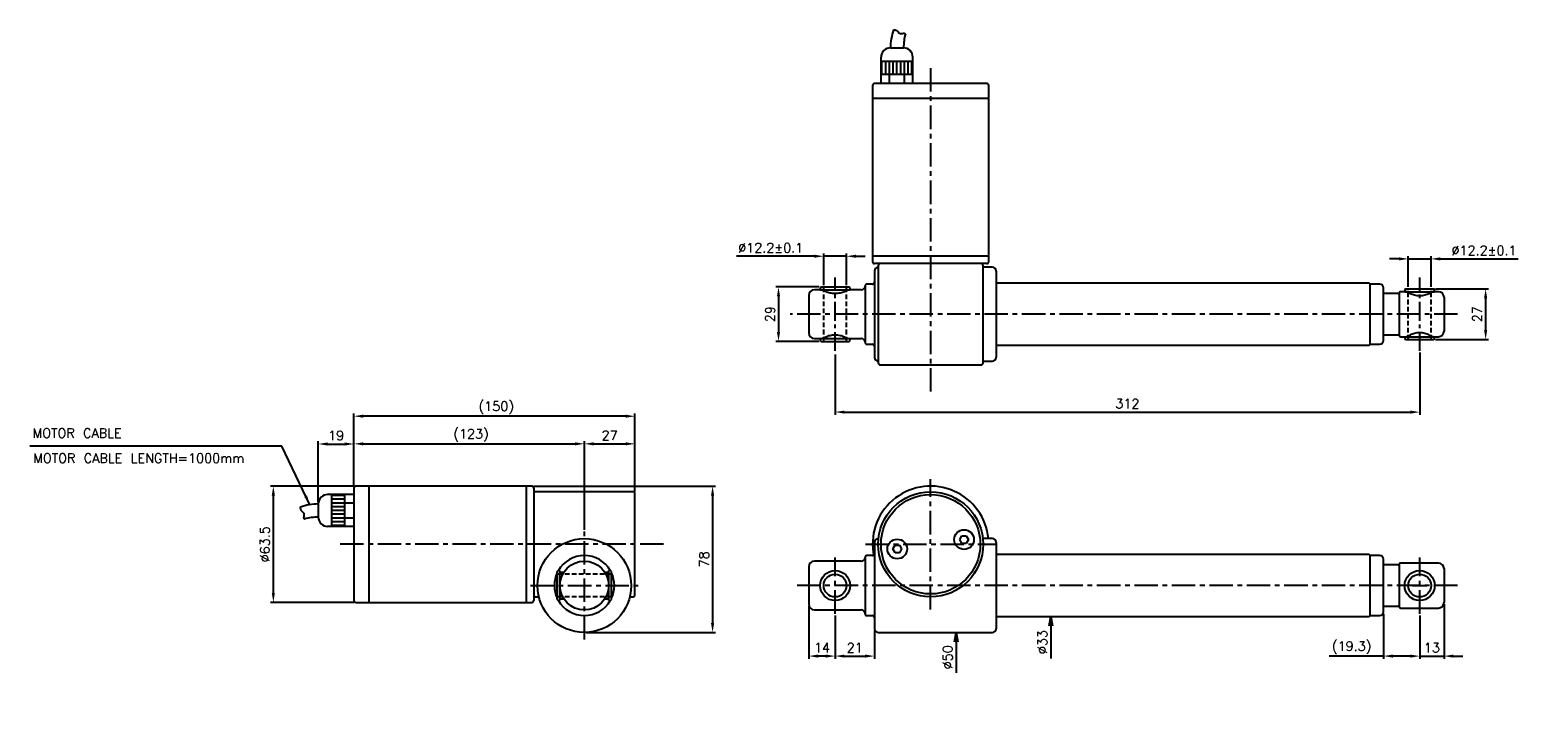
# Model space of a CAD drawing. Extents: x -172 to 623, y 49 to 420.
import ezdxf

# ---------------------------------------------------------------- set-up
doc = ezdxf.new("R2010")
doc.units = 0
doc.header["$LTSCALE"] = 10
doc.header["$MEASUREMENT"] = 0
doc.header["$PDMODE"] = 3
doc.linetypes.add('CENTER', pattern=[2, 1.25, -0.25, 0.25, -0.25])
doc.linetypes.add('HIDDEN', pattern=[0.375, 0.25, -0.125])
doc.layers.get('0').update_dxf_attribs({"linetype": 'CONTINUOUS'})
doc.layers.get('DEFPOINTS').update_dxf_attribs({"linetype": 'CONTINUOUS'})
for name, color, linetype in [('CE', 7, 'CENTER'), ('DIM', 7, 'CONTINUOUS'), ('HIDDEN', 7, 'HIDDEN')]:
    doc.layers.add(name, color=color, linetype=linetype)
doc.styles.get("Standard").update_dxf_attribs({"font": 'txt.shx'})
doc.dimstyles.new('FU-2D', dxfattribs={"dimtxt": 2, "dimasz": 2, "dimexe": 1.5, "dimexo": 1, "dimgap": 0.8, "dimtad": 1, "dimdec": 3, "dimtxsty": 'STANDARD', "dimblk1": 'OPEN', "dimblk2": 'OPEN', "dimsah": 1, "dimcen": -1.5, "dimclrd": 256, "dimclre": 256, "dimclrt": 256, "dimazin": 3, "dimtp": 0.3, "dimtfac": 0.8, "dimtmove": 0, "dimatfit": 3, "dimtolj": 1})

# ---------------------------------------------------------------- blocks, each defined once
blk = doc.blocks.new('_OPEN')
at = {"color": 0, "linetype": 'BYBLOCK'}
for p, q in [((-1, 0.17), (0, 0)), ((0, 0), (-1, -0.17)), ((0, 0), (-1, 0))]:
    blk.add_line(p, q, dxfattribs=at)
blk = doc.blocks.new('*D1')
at = {"layer": 'DEFPOINTS', "color": 0}
for p in [(322.59, 98.81), (342.01, 98.81), (339.43, 48.81)]:
    blk.add_point(p, dxfattribs=at)
at = {"layer": 'DIM'}
blk.add_line((322.59, 93.81), (322.59, 77.31), dxfattribs=at)
at = {"layer": 'DIM', "xscale": 5, "yscale": 5, "zscale": 5, "rotation": 90}
blk.add_blockref('_OPEN', (322.59, 98.81), dxfattribs=at)
at = {"layer": 'DIM', "insert": (318.09, 85.56), "char_height": 5, "attachment_point": 5, "rotation": 90}
blk.add_mtext('\\A1;%%c50', dxfattribs=at)
blk = doc.blocks.new('*D2')
at = {"layer": 'DEFPOINTS', "color": 0}
for p in [(344.76, 107.31), (373.13, 107.31), (344.76, 74.31)]:
    blk.add_point(p, dxfattribs=at)
at = {"layer": 'DIM'}
blk.add_line((373.13, 102.31), (373.13, 84.98), dxfattribs=at)
at = {"layer": 'DIM', "xscale": 5, "yscale": 5, "zscale": 5, "rotation": 90}
blk.add_blockref('_OPEN', (373.13, 107.31), dxfattribs=at)
at = {"layer": 'DIM', "insert": (368.63, 93.64), "char_height": 5, "attachment_point": 5, "rotation": 90}
blk.add_mtext('\\A1;%%c33', dxfattribs=at)
blk = doc.blocks.new('*D3')
at = {"layer": 'DEFPOINTS', "color": 0}
for p in [(258.01, 108.81), (279.01, 100.81), (279.01, 86.19)]:
    blk.add_point(p, dxfattribs=at)
at = {"layer": 'DIM'}
for p, q in [((258.01, 107.81), (258.01, 84.69)), ((279.01, 99.81), (279.01, 84.69)), ((263.01, 86.19), (274.01, 86.19))]:
    blk.add_line(p, q, dxfattribs=at)
for points in [[(263.01, 87.03), (263.01, 85.36), (258.01, 86.19)], [(274.01, 87.03), (274.01, 85.36), (279.01, 86.19)]]:
    blk.add_solid(points, dxfattribs=at)
at = {"layer": 'DIM', "insert": (268.51, 90.69), "char_height": 5, "attachment_point": 5}
blk.add_mtext('21', dxfattribs=at)
blk = doc.blocks.new('*D4')
at = {"layer": 'DEFPOINTS', "color": 0}
for p in [(244.01, 113.81), (258.01, 108.81), (244.01, 86.19)]:
    blk.add_point(p, dxfattribs=at)
at = {"layer": 'DIM'}
for p, q in [((244.01, 112.81), (244.01, 84.69)), ((258.01, 107.81), (258.01, 84.69)), ((253.01, 86.19), (249.01, 86.19))]:
    blk.add_line(p, q, dxfattribs=at)
for points in [[(249.01, 87.03), (249.01, 85.36), (244.01, 86.19)], [(253.01, 87.03), (253.01, 85.36), (258.01, 86.19)]]:
    blk.add_solid(points, dxfattribs=at)
at = {"layer": 'DIM', "insert": (251.01, 90.69), "char_height": 5, "attachment_point": 5}
blk.add_mtext('14', dxfattribs=at)
blk = doc.blocks.new('*D5')
at = {"layer": 'DEFPOINTS', "color": 0}
for p in [(583.01, 114.81), (570.01, 108.81), (583.01, 86.19)]:
    blk.add_point(p, dxfattribs=at)
at = {"layer": 'DIM'}
for p, q in [((583.01, 113.81), (583.01, 84.69)), ((570.01, 107.81), (570.01, 84.69)), ((565.01, 86.19), (560.01, 86.19)), ((570.01, 86.19), (583.01, 86.19)), ((588.01, 86.19), (593.01, 86.19))]:
    blk.add_line(p, q, dxfattribs=at)
for points in [[(565.01, 87.03), (565.01, 85.36), (570.01, 86.19)], [(588.01, 87.03), (588.01, 85.36), (583.01, 86.19)]]:
    blk.add_solid(points, dxfattribs=at)
at = {"layer": 'DIM', "insert": (576.51, 90.69), "char_height": 5, "attachment_point": 5}
blk.add_mtext('13', dxfattribs=at)
blk = doc.blocks.new('*D6')
at = {"layer": 'DEFPOINTS', "color": 0}
for p in [(550.71, 109.81), (570.01, 108.81), (570.01, 86.19)]:
    blk.add_point(p, dxfattribs=at)
at = {"layer": 'DIM'}
for p, q in [((550.71, 108.81), (550.71, 84.69)), ((570.01, 107.81), (570.01, 84.69)), ((550.71, 86.19), (521.71, 86.19)), ((565.01, 86.19), (555.71, 86.19))]:
    blk.add_line(p, q, dxfattribs=at)
for points in [[(555.71, 87.03), (555.71, 85.36), (550.71, 86.19)], [(565.01, 87.03), (565.01, 85.36), (570.01, 86.19)]]:
    blk.add_solid(points, dxfattribs=at)
at = {"layer": 'DIM', "insert": (533.71, 90.69), "char_height": 5, "attachment_point": 5}
blk.add_mtext('(19.3)', dxfattribs=at)
blk = doc.blocks.new('*D8')
at = {"layer": 'DEFPOINTS', "color": 0}
for p in [(577.51, 282), (577.51, 255), (605.21, 255)]:
    blk.add_point(p, dxfattribs=at)
at = {"layer": 'DIM'}
for p, q in [((578.51, 282), (606.71, 282)), ((605.21, 277), (605.21, 260)), ((578.51, 255), (606.71, 255))]:
    blk.add_line(p, q, dxfattribs=at)
for points in [[(604.37, 277), (606.04, 277), (605.21, 282)], [(604.37, 260), (606.04, 260), (605.21, 255)]]:
    blk.add_solid(points, dxfattribs=at)
at = {"layer": 'DIM', "insert": (600.71, 268.5), "char_height": 5, "attachment_point": 5, "rotation": 90}
blk.add_mtext('27', dxfattribs=at)
blk = doc.blocks.new('*D9')
at = {"layer": 'DEFPOINTS', "color": 0}
for p in [(576.11, 297.98), (563.91, 282), (576.11, 282)]:
    blk.add_point(p, dxfattribs=at)
at = {"layer": 'DIM'}
for p, q in [((558.91, 297.98), (553.91, 297.98)), ((563.91, 283), (563.91, 299.48)), ((563.91, 297.98), (576.11, 297.98)), ((576.11, 283), (576.11, 299.48)), ((581.11, 297.98), (622.61, 297.98))]:
    blk.add_line(p, q, dxfattribs=at)
for points in [[(558.91, 298.81), (558.91, 297.15), (563.91, 297.98)], [(581.11, 298.81), (581.11, 297.15), (576.11, 297.98)]]:
    blk.add_solid(points, dxfattribs=at)
at = {"layer": 'DIM', "insert": (604.36, 302.48), "char_height": 5, "attachment_point": 5}
blk.add_mtext('%%c12.2%%p0.1', dxfattribs=at)
blk = doc.blocks.new('*D10')
at = {"layer": 'DEFPOINTS', "color": 0}
for p in [(264.11, 299.4), (251.91, 283), (264.11, 283)]:
    blk.add_point(p, dxfattribs=at)
at = {"layer": 'DIM'}
for p, q in [((246.91, 299.4), (205.41, 299.4)), ((251.91, 284), (251.91, 300.9)), ((264.11, 299.4), (251.91, 299.4)), ((264.11, 284), (264.11, 300.9)), ((269.11, 299.4), (274.11, 299.4))]:
    blk.add_line(p, q, dxfattribs=at)
for points in [[(246.91, 300.23), (246.91, 298.56), (251.91, 299.4)], [(269.11, 300.23), (269.11, 298.56), (264.11, 299.4)]]:
    blk.add_solid(points, dxfattribs=at)
at = {"layer": 'DIM', "insert": (223.66, 303.9), "char_height": 5, "attachment_point": 5}
blk.add_mtext('%%c12.2%%p0.1', dxfattribs=at)
blk = doc.blocks.new('*D11')
at = {"layer": 'DEFPOINTS', "color": 0}
for p in [(250.51, 283), (227.8, 254), (250.51, 254)]:
    blk.add_point(p, dxfattribs=at)
at = {"layer": 'DIM'}
for p, q in [((249.51, 283), (226.3, 283)), ((227.8, 278), (227.8, 259)), ((249.51, 254), (226.3, 254))]:
    blk.add_line(p, q, dxfattribs=at)
for points in [[(226.96, 278), (228.63, 278), (227.8, 283)], [(226.96, 259), (228.63, 259), (227.8, 254)]]:
    blk.add_solid(points, dxfattribs=at)
at = {"layer": 'DIM', "insert": (223.3, 268.5), "char_height": 5, "attachment_point": 5, "rotation": 90}
blk.add_mtext('29', dxfattribs=at)
blk = doc.blocks.new('*D12')
at = {"layer": 'DEFPOINTS', "color": 0}
for p in [(2.18, 176.81), (-41.82, 114.81), (2.18, 114.81)]:
    blk.add_point(p, dxfattribs=at)
at = {"layer": 'DIM'}
for p, q in [((1.18, 176.81), (-43.32, 176.81)), ((-41.82, 171.81), (-41.82, 119.81)), ((1.18, 114.81), (-43.32, 114.81))]:
    blk.add_line(p, q, dxfattribs=at)
for points in [[(-42.65, 171.81), (-40.98, 171.81), (-41.82, 176.81)], [(-42.65, 119.81), (-40.98, 119.81), (-41.82, 114.81)]]:
    blk.add_solid(points, dxfattribs=at)
at = {"layer": 'DIM', "insert": (-46.32, 145.81), "char_height": 5, "attachment_point": 5, "rotation": 90}
blk.add_mtext('%%c63.5', dxfattribs=at)
blk = doc.blocks.new('*D13')
at = {"layer": 'DEFPOINTS', "color": 0}
for p in [(1.18, 199.28), (1.18, 175.81), (-17.82, 167.31)]:
    blk.add_point(p, dxfattribs=at)
at = {"layer": 'DIM'}
for p, q in [((-17.82, 168.31), (-17.82, 200.78)), ((-12.82, 199.28), (-3.82, 199.28)), ((1.18, 176.81), (1.18, 200.78))]:
    blk.add_line(p, q, dxfattribs=at)
for points in [[(-12.82, 200.11), (-12.82, 198.44), (-17.82, 199.28)], [(-3.82, 200.11), (-3.82, 198.44), (1.18, 199.28)]]:
    blk.add_solid(points, dxfattribs=at)
at = {"layer": 'DIM', "insert": (-8.32, 203.78), "char_height": 5, "attachment_point": 5}
blk.add_mtext('19', dxfattribs=at)
blk = doc.blocks.new('*D14')
at = {"layer": 'DEFPOINTS', "color": 0}
for p in [(124.18, 199.37), (1.18, 175.81), (124.18, 152.56)]:
    blk.add_point(p, dxfattribs=at)
at = {"layer": 'DIM'}
for p, q in [((1.18, 176.81), (1.18, 200.87)), ((6.18, 199.37), (119.18, 199.37)), ((124.18, 153.56), (124.18, 200.87))]:
    blk.add_line(p, q, dxfattribs=at)
for points in [[(6.18, 200.2), (6.18, 198.54), (1.18, 199.37)], [(119.18, 200.2), (119.18, 198.54), (124.18, 199.37)]]:
    blk.add_solid(points, dxfattribs=at)
at = {"layer": 'DIM', "insert": (63.68, 203.87), "char_height": 5, "attachment_point": 5}
blk.add_mtext('(123)', dxfattribs=at)
blk = doc.blocks.new('*D15')
at = {"layer": 'DEFPOINTS', "color": 0}
for p in [(151.18, 199.37), (151.18, 172.81), (124.18, 152.56)]:
    blk.add_point(p, dxfattribs=at)
at = {"layer": 'DIM'}
for p, q in [((124.18, 153.56), (124.18, 200.87)), ((129.18, 199.37), (146.18, 199.37)), ((151.18, 173.81), (151.18, 200.87))]:
    blk.add_line(p, q, dxfattribs=at)
for points in [[(129.18, 200.2), (129.18, 198.54), (124.18, 199.37)], [(146.18, 200.2), (146.18, 198.54), (151.18, 199.37)]]:
    blk.add_solid(points, dxfattribs=at)
at = {"layer": 'DIM', "insert": (137.68, 203.87), "char_height": 5, "attachment_point": 5}
blk.add_mtext('27', dxfattribs=at)
blk = doc.blocks.new('*D16')
at = {"layer": 'DEFPOINTS', "color": 0}
for p in [(1.18, 214.1), (1.18, 175.81), (151.18, 172.81)]:
    blk.add_point(p, dxfattribs=at)
at = {"layer": 'DIM'}
for p, q in [((1.18, 176.81), (1.18, 215.6)), ((151.18, 173.81), (151.18, 215.6)), ((146.18, 214.1), (6.18, 214.1))]:
    blk.add_line(p, q, dxfattribs=at)
for points in [[(6.18, 214.93), (6.18, 213.27), (1.18, 214.1)], [(146.18, 214.93), (146.18, 213.27), (151.18, 214.1)]]:
    blk.add_solid(points, dxfattribs=at)
at = {"layer": 'DIM', "insert": (77.18, 218.6), "char_height": 5, "attachment_point": 5}
blk.add_mtext('(150)', dxfattribs=at)
blk = doc.blocks.new('*D17')
at = {"layer": 'DEFPOINTS', "color": 0}
for p in [(96.18, 176.81), (124.18, 98.81), (192.61, 98.81)]:
    blk.add_point(p, dxfattribs=at)
at = {"layer": 'DIM'}
for p, q in [((97.18, 176.81), (194.11, 176.81)), ((192.61, 171.81), (192.61, 103.81)), ((125.18, 98.81), (194.11, 98.81))]:
    blk.add_line(p, q, dxfattribs=at)
for points in [[(191.78, 171.81), (193.45, 171.81), (192.61, 176.81)], [(191.78, 103.81), (193.45, 103.81), (192.61, 98.81)]]:
    blk.add_solid(points, dxfattribs=at)
at = {"layer": 'DIM', "insert": (188.11, 137.81), "char_height": 5, "attachment_point": 5, "rotation": 90}
blk.add_mtext('78', dxfattribs=at)
blk = doc.blocks.new('*D18')
at = {"layer": 'DEFPOINTS', "color": 0}
for p in [(258.01, 248), (570.01, 249), (570.01, 216.29)]:
    blk.add_point(p, dxfattribs=at)
at = {"layer": 'DIM'}
for p, q in [((258.01, 247), (258.01, 214.79)), ((570.01, 248), (570.01, 214.79)), ((263.01, 216.29), (565.01, 216.29))]:
    blk.add_line(p, q, dxfattribs=at)
for points in [[(263.01, 217.13), (263.01, 215.46), (258.01, 216.29)], [(565.01, 217.13), (565.01, 215.46), (570.01, 216.29)]]:
    blk.add_solid(points, dxfattribs=at)
at = {"layer": 'DIM', "insert": (414.01, 220.79), "char_height": 5, "attachment_point": 5}
blk.add_mtext('312', dxfattribs=at)

msp = doc.modelspace()

# ---------------------------------------------------------------- linework, layer by layer
for p, q in [((282.5101, 396.4967), (282.5101, 405.4967)), ((287.5101, 410.4967), (294.5101, 410.4967)), ((299.5101, 396.4967), (299.5101, 405.4967)), ((282.5101, 403.4967), (299.5101, 403.4967)), ((283.0101, 396.4967), (283.0101, 403.4967)), ((285.0101, 396.4967), (285.0101, 403.4967)), ((287.0101, 396.4967), (287.0101, 403.4967)), ((289.0101, 396.4967), (289.0101, 403.4967)), ((291.0101, 396.4967), (291.0101, 403.4967)), ((293.0101, 396.4967), (293.0101, 403.4967)), ((295.0101, 396.4967), (295.0101, 403.4967)), ((297.0101, 396.4967), (297.0101, 403.4967)), ((299.0101, 396.4967), (299.0101, 403.4967)), ((278.0101, 390.4967), (278.0101, 296.4967)), ((339.0101, 391.4967), (279.0101, 391.4967)), ((339.0101, 391.4967), (279.0101, 391.4967)), ((282.5101, 396.4967), (299.5101, 396.4967)), ((282.5101, 391.4967), (282.5101, 396.4967)), ((287.0101, 391.4967), (287.0101, 396.4967)), ((295.0101, 391.4967), (295.0101, 396.4967)), ((299.5101, 391.4967), (299.5101, 396.4967)), ((340.0101, 296.4967), (340.0101, 390.4967)), ((340.0101, 383.4967), (278.0101, 383.4967)), ((340.0101, 299.4967), (278.0101, 299.4967)), ((339.0101, 295.4967), (279.0101, 295.4967)), ((281.0101, 294.4967), (281.0101, 242.4967)), ((337.0101, 242.4967), (337.0101, 294.4967)), ((279.0101, 291.4967), (279.0101, 245.4967)), ((342.0101, 293.4967), (337.0074, 293.4967)), ((344.0101, 288.6967), (344.0007, 288.7062)), ((344.0101, 291.4967), (344.0101, 245.4967)), ((244.0101, 278.4967), (244.0101, 258.4967)), ((250.0101, 281.4967), (247.0101, 281.4967)), ((250.5101, 282.9967), (250.0101, 282.4967)), ((250.0101, 282.4967), (250.0101, 281.4967)), ((250.0101, 281.4967), (258.0101, 281.4967)), ((250.5101, 282.9967), (258.0101, 282.9967)), ((258.0101, 282.9967), (265.5101, 282.9967)), ((258.0101, 281.4967), (266.0101, 281.4967)), ((266.0101, 282.4967), (265.5101, 282.9967)), ((266.0101, 281.4967), (266.0101, 282.4967)), ((272.0101, 281.4967), (266.0101, 281.4967)), ((274.0101, 283.4967), (274.0101, 253.4967)), ((278.0101, 284.4967), (275.0101, 284.4967)), ((543.0101, 284.9967), (344.0101, 284.9967)), ((543.5101, 284.4967), (543.0101, 284.9967)), ((543.5101, 268.4967), (543.5101, 284.4967)), ((548.7101, 284.4967), (543.5101, 284.4967)), ((550.7101, 268.4967), (550.7101, 282.4967)), ((558.5101, 279.4967), (550.7101, 279.4967)), ((559.0101, 278.9967), (558.5101, 279.4967)), ((559.0101, 279.4967), (559.0101, 257.4967)), ((563.0101, 280.4967), (560.0101, 280.4967)), ((562.5101, 281.9967), (562.0101, 281.4967)), ((562.0101, 281.4967), (562.0101, 280.4967)), ((562.0101, 280.4967), (570.0101, 280.4967)), ((562.5101, 281.9967), (570.0101, 281.9967)), ((570.0101, 281.9967), (577.5101, 281.9967)), ((570.0101, 280.4967), (578.0101, 280.4967)), ((580.0101, 280.4967), (577.0101, 280.4967)), ((578.0101, 281.4967), (577.5101, 281.9967)), ((578.0101, 280.4967), (578.0101, 281.4967)), ((583.0101, 277.4967), (583.0101, 259.4967)), ((543.5101, 252.4967), (543.5101, 268.4967)), ((550.7101, 254.4967), (550.7101, 268.4967)), ((247.0101, 255.4967), (250.0101, 255.4967)), ((250.0101, 255.4967), (250.0101, 254.4967)), ((250.0101, 255.4967), (258.0101, 255.4967)), ((250.0101, 254.4967), (250.5101, 253.9967)), ((258.0101, 255.4967), (266.0101, 255.4967)), ((265.5101, 253.9967), (266.0101, 254.4967)), ((266.0101, 255.4967), (272.0101, 255.4967)), ((266.0101, 254.4967), (266.0101, 255.4967)), ((550.7101, 257.4967), (558.5101, 257.4967)), ((558.5101, 257.4967), (559.0101, 257.9967)), ((560.0101, 256.4967), (563.0101, 256.4967)), ((562.0101, 256.4967), (562.0101, 255.4967)), ((562.0101, 256.4967), (570.0101, 256.4967)), ((562.0101, 255.4967), (562.5101, 254.9967)), ((562.5101, 254.9967), (570.0101, 254.9967)), ((570.0101, 256.4967), (578.0101, 256.4967)), ((570.0101, 254.9967), (577.5101, 254.9967)), ((577.5101, 254.9967), (578.0101, 255.4967)), ((578.0101, 256.4967), (580.0101, 256.4967)), ((578.0101, 255.4967), (578.0101, 256.4967)), ((250.5101, 253.9967), (258.0101, 253.9967)), ((258.0101, 253.9967), (265.5101, 253.9967)), ((275.0101, 252.4967), (278.0101, 252.4967)), ((344.0002, 248.2868), (344.0101, 248.2967)), ((344.0101, 251.9967), (543.0101, 251.9967)), ((543.0101, 251.9967), (543.5101, 252.4967)), ((543.5101, 252.4967), (548.7101, 252.4967)), ((282.0101, 241.4967), (336.0101, 241.4967)), ((337.0074, 243.4967), (342.0101, 243.4967)), ((1.1833, 175.8101), (1.1833, 115.8101)), ((96.1833, 176.8101), (2.1833, 176.8101)), ((9.1833, 176.8101), (9.1833, 114.8101)), ((93.1833, 176.8101), (93.1833, 114.8101)), ((97.1833, 175.8101), (97.1833, 141.6349)), ((-17.8167, 167.3101), (-17.8167, 160.3101)), ((-3.8167, 172.3101), (-12.8167, 172.3101)), ((-10.8167, 172.3101), (-10.8167, 155.3101)), ((-3.8167, 171.8101), (-10.8167, 171.8101)), ((-3.8167, 169.8101), (-10.8167, 169.8101)), ((-3.8167, 167.8101), (-10.8167, 167.8101)), ((1.1833, 172.3101), (-3.8167, 172.3101)), ((-3.8167, 172.3101), (-3.8167, 155.3101)), ((-3.8167, 172.3101), (-3.8167, 155.3101)), ((1.1833, 167.8101), (-3.8167, 167.8101)), ((150.1833, 173.8101), (98.1833, 173.8101)), ((151.1833, 118.8101), (151.1833, 172.8101)), ((-3.8167, 165.8101), (-10.8167, 165.8101)), ((-3.8167, 163.8101), (-10.8167, 163.8101)), ((-3.8167, 161.8101), (-10.8167, 161.8101)), ((-3.8167, 159.8101), (-10.8167, 159.8101)), ((1.1833, 159.8101), (-3.8167, 159.8101)), ((-3.8167, 155.3101), (-12.8167, 155.3101)), ((-3.8167, 157.8101), (-10.8167, 157.8101)), ((-3.8167, 155.8101), (-10.8167, 155.8101)), ((1.1833, 155.3101), (-3.8167, 155.3101)), ((279.0101, 146.8101), (279.0101, 100.8101)), ((281.1676, 148.8101), (281.0101, 148.8101)), ((288.8759, 143.305), (290.0306, 145.305)), ((290.0306, 141.305), (288.8759, 143.305)), ((290.0306, 145.305), (292.34, 145.305)), ((292.34, 145.305), (293.4947, 143.305)), ((293.4947, 143.305), (292.34, 141.305)), ((324.5256, 148.3152), (325.6803, 150.3152)), ((325.6803, 146.3152), (324.5256, 148.3152)), ((325.6803, 150.3152), (327.9897, 150.3152)), ((327.9897, 146.3152), (325.6803, 146.3152)), ((327.9897, 150.3152), (329.1444, 148.3152)), ((329.1444, 148.3152), (327.9897, 146.3152)), ((342.0101, 148.8101), (336.849, 148.8101)), ((336.9931, 144.8101), (336.9889, 144.8101)), ((344.0101, 144.0101), (344.0007, 144.0196)), ((344.0101, 146.8101), (344.0101, 100.8101)), ((97.1833, 141.6349), (97.1833, 115.8101)), ((272.0101, 136.8101), (247.0101, 136.8101)), ((274.0101, 138.8101), (274.0101, 108.8101)), ((278.0101, 139.8101), (275.0101, 139.8101)), ((292.34, 141.305), (290.0306, 141.305)), ((335.0101, 135.4206), (335.0101, 135.4255)), ((335.8101, 137.705), (335.8101, 137.717)), ((344.0041, 140.5662), (344.0101, 140.5601)), ((543.0101, 140.3101), (344.0101, 140.3101)), ((543.5101, 139.8101), (543.0101, 140.3101)), ((543.5101, 107.8101), (543.5101, 139.8101)), ((548.7101, 139.8101), (543.5101, 139.8101)), ((550.7101, 109.8101), (550.7101, 137.8101)), ((580.0101, 135.8101), (560.0101, 135.8101)), ((110.1833, 131.8101), (109.6833, 131.3101)), ((109.6833, 116.3101), (109.6833, 131.3101)), ((111.1833, 131.8101), (110.1833, 131.8101)), ((111.1833, 123.9111), (111.1833, 131.8101)), ((113.2265, 130.8101), (111.1833, 130.8101)), ((135.1378, 130.8101), (135.1374, 130.8101)), ((137.1833, 130.8101), (135.1378, 130.8101)), ((138.1833, 131.8101), (137.1833, 131.8101)), ((137.1833, 115.8101), (137.1833, 131.8101)), ((138.6833, 131.3101), (138.1833, 131.8101)), ((138.6833, 116.3101), (138.6833, 131.3101)), ((244.0101, 133.8101), (244.0101, 113.8101)), ((330.0101, 127.2943), (330.0101, 127.2907)), ((333.0101, 131.3803), (333.0101, 131.3896)), ((333.5101, 132.2554), (333.5101, 132.2564)), ((558.5101, 134.8101), (550.7101, 134.8101)), ((559.0101, 134.3101), (558.5101, 134.8101)), ((559.0101, 134.8101), (559.0101, 123.8101)), ((583.0101, 132.8101), (583.0101, 123.8101)), ((111.1833, 115.8101), (111.1833, 123.7099)), ((291.0101, 124.3711), (291.0101, 124.3712)), ((321.0101, 120.5123), (321.0101, 120.5119)), ((559.0101, 123.8101), (559.0101, 112.8101)), ((583.0101, 123.8101), (583.0101, 114.8101)), ((2.1833, 114.8101), (96.1833, 114.8101)), ((98.1833, 117.8101), (99.9114, 117.8101)), ((109.6833, 116.3101), (110.1833, 115.8101)), ((110.1833, 115.8101), (111.1833, 115.8101)), ((111.1833, 116.8101), (113.2285, 116.8101)), ((135.1354, 116.8101), (135.1378, 116.8101)), ((135.1378, 116.8101), (137.1833, 116.8101)), ((137.1833, 115.8101), (138.1833, 115.8101)), ((138.1833, 115.8101), (138.6833, 116.3101)), ((148.4527, 117.8101), (150.1833, 117.8101)), ((550.7101, 112.8101), (558.5101, 112.8101)), ((558.5101, 112.8101), (559.0101, 113.3101)), ((560.0101, 111.8101), (580.0101, 111.8101)), ((247.0101, 110.8101), (272.0101, 110.8101)), ((275.0101, 107.8101), (278.0101, 107.8101)), ((344.0002, 103.6002), (344.0101, 103.6101)), ((344.0101, 107.0601), (344.0039, 107.0539)), ((344.0101, 107.3101), (543.0101, 107.3101)), ((543.0101, 107.3101), (543.5101, 107.8101)), ((543.5101, 107.8101), (548.7101, 107.8101)), ((281.0101, 98.8101), (342.0101, 98.8101))]:
    msp.add_line(p, q)
for centre, radius in [((309.0101, 145.8101), 28), ((309.0101, 145.8101), 26.5), ((326.835, 148.3152), 5.25), ((124.1833, 123.8101), 25), ((291.1853, 143.305), 5.25), ((124.1833, 123.8101), 13), ((258.0101, 123.8101), 8), ((258.0101, 123.8101), 6.1), ((570.0101, 123.8101), 8), ((570.0101, 123.8101), 6.1)]:
    msp.add_circle(centre, radius)
for centre, radius, start, end in [((320.9961, 409.6473), 33.4967, 161.8094251, 178.5469513), ((327.9961, 409.6473), 33.4967, 165.7246332, 178.5469513), ((287.5101, 405.4967), 5, 90, 180), ((294.5101, 405.4967), 5, 0, 90), ((279.0101, 390.4967), 1, 90, 180), ((339.0101, 390.4967), 1, 0, 90), ((279.0101, 296.4967), 1, 180, 270), ((282.0101, 294.4967), 1, 90, 180), ((336.0101, 294.4967), 1, 0, 90), ((339.0101, 296.4967), 1, 270, 0), ((281.0101, 291.4967), 2, 90.0799032, 180), ((342.0101, 291.4967), 2, 0, 90), ((247.0101, 278.4967), 3, 90, 180), ((272.0101, 283.4967), 2, 270, 0), ((275.0101, 283.4967), 1, 90, 180), ((278.0101, 285.4967), 1, 270, 0), ((548.7101, 282.4967), 2, 0, 90), ((560.0101, 279.4967), 1, 90, 180), ((580.0101, 277.4967), 3, 0, 90), ((247.0101, 258.4967), 3, 180, 270), ((272.0101, 253.4967), 2, 0, 90), ((548.7101, 254.4967), 2, 270, 0), ((560.0101, 257.4967), 1, 180, 270), ((580.0101, 259.4967), 3, 270, 0), ((275.0101, 253.4967), 1, 180, 270), ((278.0101, 251.4967), 1, 360, 90), ((281.0101, 245.4967), 2, 180, 269.9200968), ((282.0101, 242.4967), 1, 180, 270), ((336.0101, 242.4967), 1, 270, 0), ((342.0101, 245.4967), 2, 270, 0), ((2.1833, 175.8101), 1, 90, 180), ((96.1833, 175.8101), 1, 0, 90), ((309.0101, 145.8101), 31, 5.5605602, 188), ((-16.9673, 133.8242), 33.4967, 91.4530487, 108.1905749), ((-12.8167, 167.3101), 5, 90, 180), ((98.1833, 172.8101), 1, 90, 180), ((150.1833, 172.8101), 1, 0, 90), ((-16.9673, 126.8242), 33.4967, 91.4530487, 104.2753668), ((-12.8167, 160.3101), 5, 180, 270), ((281.0101, 146.8101), 2, 90, 180), ((291.1853, 143.305), 2.15, 170.7914694, 170.8314636), ((291.1853, 143.305), 2.15, 129.1685364, 129.2085306), ((291.1853, 143.305), 2.15, 110.9673364, 110.9976753), ((291.1853, 143.305), 2.15, 69.0023247, 69.0326636), ((326.835, 148.3152), 2.15, 188.6333629, 188.6425483), ((326.835, 148.3152), 2.15, 170.7914694, 170.8314636), ((326.835, 148.3152), 2.15, 129.1685364, 129.2085306), ((326.835, 148.3152), 2.15, 231.3574517, 231.3666371), ((326.835, 148.3152), 2.15, 110.9673364, 110.9976753), ((326.835, 148.3152), 2.15, 69.0023247, 69.0326636), ((342.0101, 146.8101), 2, 0, 90), ((124.1833, 123.8101), 16, 30.0095525, 149.9904475), ((247.0101, 133.8101), 3, 90, 180), ((272.0101, 138.8101), 2, 270, 0), ((275.0101, 138.8101), 1, 90, 180), ((278.0101, 140.8101), 1, 270, 0), ((309.0101, 145.8101), 31, 188, 190.8346314), ((291.1853, 143.305), 2.15, 188.6333629, 188.6425483), ((291.1853, 143.305), 2.15, 231.3574517, 231.3666371), ((548.7101, 137.8101), 2, 0, 90), ((560.0101, 134.8101), 1, 90, 180), ((580.0101, 132.8101), 3, 0, 90), ((124.1833, 123.8101), 16, 154.8453889, 205.1740763), ((124.1833, 123.8101), 16, 334.8245095, 25.159825), ((2.1833, 115.8101), 1, 180, 270), ((96.1833, 115.8101), 1, 270, 0), ((98.1833, 118.8101), 1, 180, 270), ((124.1833, 123.8101), 16, 209.9904484, 270), ((124.1833, 123.8101), 16, 270, 330.0095516), ((150.1833, 118.8101), 1, 270, 0), ((247.0101, 113.8101), 3, 180, 270), ((560.0101, 112.8101), 1, 180, 270), ((580.0101, 114.8101), 3, 270, 0), ((272.0101, 108.8101), 2, 0, 90), ((275.0101, 108.8101), 1, 180, 270), ((278.0101, 106.8101), 1, 360, 90), ((548.7101, 109.8101), 2, 270, 0), ((281.0101, 100.8101), 2, 180, 270), ((342.0101, 100.8101), 2, 270, 0)]:
    msp.add_arc(centre, radius, start, end)
for points, knots in [([(289.1734, 420.1043), (289.488, 420.1345), (290.2177, 420.1047), (291.3454, 419.5953), (292.0116, 418.0913), (293.6103, 418.1122), (294.9702, 418.4271), (295.3689, 418.1513), (295.5337, 417.907)], [3.0673482, 3.0673482, 3.0673482, 3.0673482, 4.04255326, 5.32150294, 6.51521063, 8.5578032, 9.40158177, 10.43629596, 10.43629596, 10.43629596, 10.43629596]), ([(265.0101, 281.4967), (265.0101, 281.4967), (264.9662, 281.4729), (264.7844, 281.3763), (264.6466, 281.3037), (264.2863, 281.1207), (264.0635, 281.0104), (263.5529, 280.7715), (263.2649, 280.6431), (262.6537, 280.3914), (262.3079, 280.2587), (261.5532, 280.0044), (261.1442, 279.883), (260.2859, 279.6773), (259.8358, 279.593), (258.9235, 279.4798), (258.4612, 279.4512), (257.5591, 279.4512), (257.0968, 279.4798), (256.1845, 279.593), (255.7344, 279.6773), (254.8761, 279.883), (254.4671, 280.0044), (253.7124, 280.2587), (253.3666, 280.3914), (252.7554, 280.6431), (252.4674, 280.7715), (251.9568, 281.0104), (251.734, 281.1207), (251.3737, 281.3037), (251.2359, 281.3763), (251.0541, 281.4729), (251.0101, 281.4967), (251.0101, 281.4967)], [10.80374499, 10.80374499, 10.80374499, 10.80374499, 12.15161463, 12.15161463, 13.49948427, 13.49948427, 14.84735391, 14.84735391, 16.19522355, 16.19522355, 17.54829015, 17.54829015, 18.90135676, 18.90135676, 20.25442336, 20.25442336, 21.60748997, 21.60748997, 22.96055658, 22.96055658, 24.31362318, 24.31362318, 25.66668979, 25.66668979, 27.01975639, 27.01975639, 28.36762603, 28.36762603, 29.71549567, 29.71549567, 31.06336532, 31.06336532, 32.41123496, 32.41123496, 32.41123496, 32.41123496]), ([(570.0101, 278.2435), (569.5564, 278.2435), (569.0925, 278.2761), (568.1787, 278.4037), (567.7287, 278.4984), (566.8716, 278.728), (566.4637, 278.8628), (565.7108, 279.1439), (565.3659, 279.29), (564.7566, 279.5659), (564.4694, 279.7062), (563.9593, 279.9669), (563.7364, 280.0871), (563.3755, 280.2864), (563.2372, 280.3655), (563.0545, 280.4707), (563.0101, 280.4967), (563.0101, 280.4967)], [0, 0, 0, 0, 1.36113715, 1.36113715, 2.72227429, 2.72227429, 4.08341144, 4.08341144, 5.44454858, 5.44454858, 6.79803143, 6.79803143, 8.15151428, 8.15151428, 9.50499713, 9.50499713, 10.85847998, 10.85847998, 10.85847998, 10.85847998]), ([(577.0101, 280.4967), (577.0101, 280.4967), (576.9658, 280.4707), (576.7831, 280.3655), (576.6448, 280.2864), (576.2839, 280.0871), (576.061, 279.9669), (575.5509, 279.7062), (575.2637, 279.5659), (574.6544, 279.29), (574.3095, 279.1439), (573.5566, 278.8628), (573.1486, 278.728), (572.2916, 278.4984), (571.8416, 278.4037), (570.9278, 278.2761), (570.4639, 278.2435), (570.0101, 278.2435)], [32.57543993, 32.57543993, 32.57543993, 32.57543993, 33.92892278, 33.92892278, 35.28240563, 35.28240563, 36.63588848, 36.63588848, 37.98937133, 37.98937133, 39.35050847, 39.35050847, 40.71164562, 40.71164562, 42.07278277, 42.07278277, 43.43391991, 43.43391991, 43.43391991, 43.43391991]), ([(251.0102, 255.4967), (251.0106, 255.497), (251.0546, 255.5208), (251.2359, 255.6171), (251.3737, 255.6897), (251.734, 255.8727), (251.9568, 255.983), (252.4674, 256.2219), (252.7554, 256.3503), (253.3666, 256.602), (253.7124, 256.7347), (254.4671, 256.989), (254.8761, 257.1104), (255.7344, 257.3161), (256.1845, 257.4004), (257.0968, 257.5136), (257.5591, 257.5422), (258.4612, 257.5422), (258.9235, 257.5136), (259.8358, 257.4004), (260.2859, 257.3161), (261.1442, 257.1104), (261.5532, 256.989), (262.3079, 256.7347), (262.6537, 256.602), (263.2649, 256.3503), (263.5529, 256.2219), (264.0635, 255.983), (264.2863, 255.8727), (264.6466, 255.6897), (264.7844, 255.6171), (264.9657, 255.5208), (265.0097, 255.497), (265.0101, 255.4967)], [10.81103003, 10.81103003, 10.81103003, 10.81103003, 12.15161463, 12.15161463, 13.49948427, 13.49948427, 14.84735391, 14.84735391, 16.19522355, 16.19522355, 17.54829015, 17.54829015, 18.90135676, 18.90135676, 20.25442336, 20.25442336, 21.60748997, 21.60748997, 22.96055658, 22.96055658, 24.31362318, 24.31362318, 25.66668979, 25.66668979, 27.01975639, 27.01975639, 28.36762603, 28.36762603, 29.71549567, 29.71549567, 31.06336532, 31.06336532, 32.40393846, 32.40393846, 32.40393846, 32.40393846]), ([(563.0102, 256.4967), (563.0106, 256.497), (563.0549, 256.523), (563.2372, 256.6279), (563.3755, 256.707), (563.7364, 256.9063), (563.9593, 257.0265), (564.4694, 257.2872), (564.7566, 257.4275), (565.3659, 257.7034), (565.7108, 257.8495), (566.4637, 258.1306), (566.8716, 258.2654), (567.7287, 258.495), (568.1787, 258.5897), (569.0925, 258.7173), (569.5564, 258.7499), (570.0101, 258.7499)], [32.58215426, 32.58215426, 32.58215426, 32.58215426, 33.92892278, 33.92892278, 35.28240563, 35.28240563, 36.63588848, 36.63588848, 37.98937133, 37.98937133, 39.35050847, 39.35050847, 40.71164562, 40.71164562, 42.07278277, 42.07278277, 43.43391991, 43.43391991, 43.43391991, 43.43391991]), ([(570.0101, 258.7499), (570.4639, 258.7499), (570.9278, 258.7173), (571.8416, 258.5897), (572.2916, 258.495), (573.1486, 258.2654), (573.5566, 258.1306), (574.3095, 257.8495), (574.6544, 257.7034), (575.2637, 257.4275), (575.5509, 257.2872), (576.061, 257.0265), (576.2839, 256.9063), (576.6448, 256.707), (576.7831, 256.6279), (576.9654, 256.523), (577.0097, 256.497), (577.0101, 256.4967)], [0, 0, 0, 0, 1.36113715, 1.36113715, 2.72227429, 2.72227429, 4.08341144, 4.08341144, 5.44454858, 5.44454858, 6.79803143, 6.79803143, 8.15151428, 8.15151428, 9.50499713, 9.50499713, 10.85175565, 10.85175565, 10.85175565, 10.85175565]), ([(-27.4242, 165.6468), (-27.4544, 165.3323), (-27.4247, 164.6026), (-26.9153, 163.4749), (-25.4112, 162.8086), (-25.4322, 161.21), (-25.747, 159.8501), (-25.4713, 159.4514), (-25.227, 159.2866)], [3.0673482, 3.0673482, 3.0673482, 3.0673482, 4.04255326, 5.32150294, 6.51521063, 8.5578032, 9.40158177, 10.43629596, 10.43629596, 10.43629596, 10.43629596])]:
    msp.add_open_spline(points, degree=3, knots=knots)
at = {"layer": 'CE', "color": 2}
for p, q in [((309.0101, 399.6967), (309.0101, 226.2967)), ((590.256, 268.4967), (234.0101, 268.4967)), ((309.0101, 111.0601), (309.0101, 180.5601)), ((124.1833, 95.0601), (124.1833, 152.5601)), ((166.3833, 145.8101), (-7.0167, 145.8101)), ((274.2601, 145.8101), (343.7601, 145.8101)), ((258.0101, 108.8101), (258.0101, 138.8101)), ((570.0101, 108.8101), (570.0101, 138.8101)), ((95.4333, 123.8101), (152.9333, 123.8101)), ((590.256, 123.8101), (236.7303, 123.8101)), ((566.2601, 123.8101), (573.7601, 123.8101))]:
    msp.add_line(p, q, dxfattribs=at)
at = {"layer": 'CE', "color": 2, "ltscale": 0.8}
for p, q in [((258.0101, 248.9967), (258.0101, 287.9967)), ((570.0101, 248.9967), (570.0101, 287.9967)), ((570.0101, 248.9967), (570.0101, 287.9967))]:
    msp.add_line(p, q, dxfattribs=at)
at = {"layer": 'DIM'}
msp.add_line((-37.2601, 198.0929), (-171.8102, 198.0929), dxfattribs=at)
at = {"layer": 'HIDDEN', "color": 1}
for p, q in [((251.9101, 253.9967), (251.9101, 282.9967)), ((264.1101, 253.9967), (264.1101, 282.9967)), ((563.9101, 254.9967), (563.9101, 281.9967)), ((576.1101, 254.9967), (576.1101, 281.9967)), ((138.6833, 129.9101), (109.6833, 129.9101)), ((138.6833, 117.7101), (109.6833, 117.7101))]:
    msp.add_line(p, q, dxfattribs=at)

# ---------------------------------------------------------------- texts
at = {"layer": 'DIM'}
for s, p in [('MOTOR CABLE', (-170.3005, 202.6018)), ('MOTOR CABLE LENGTH=1000mm', (-169.945, 189.2346))]:
    msp.add_text(s, height=5, dxfattribs=at).set_placement(p)

# ---------------------------------------------------------------- dimensions: what is measured, and where the dimension line sits
for base, p1, p2, text, picture, middle in [((264.1101, 299.3959), (251.9101, 282.9967), (264.1101, 282.9967), '%%c<>%%p0.1', '*D10', (223.6601, 299.3959)), ((576.1101, 297.9793), (563.9101, 281.9967), (576.1101, 281.9967), '%%c<>%%p0.1', '*D9', (604.3601, 297.9793)), ((1.1833, 214.0987), (151.1833, 172.8101), (1.1833, 175.8101), '(<>)', '*D16', (77.1833, 214.0987)), ((124.1833, 199.3701), (1.1833, 175.8101), (124.1833, 152.5601), '(<>)', '*D14', (63.6833, 199.3701)), ((570.0101, 86.1925), (550.7101, 109.8101), (570.0101, 108.8101), '(<>)', '*D6', (533.7101, 86.1925))]:
    dim = msp.add_linear_dim(base=base, p1=p1, p2=p2, text=text, dimstyle='FU-2D', override={"dimtxt": 5, "dimasz": 5, "dimgap": 2, "dimjust": 2, "dimdec": 2, "dimsah": 0, "dimcen": 1, "dimtp": 0.03, "dimtm": 0.1, "dimatfit": 3, "dimtolj": 0}, dxfattribs=at)
    dim.commit()
    dim.dimension.update_dxf_attribs({"geometry": picture, "text_midpoint": middle, "dimtype": 160})
for base, p1, p2, picture, middle in [((227.797, 253.9967), (250.5101, 282.9967), (250.5101, 253.9967), '*D11', (227.797, 268.4967)), ((605.2061, 254.9967), (577.5101, 281.9967), (577.5101, 254.9967), '*D8', (605.2061, 268.4967)), ((192.6126, 98.8101), (96.1833, 176.8101), (124.1833, 98.8101), '*D17', (192.6126, 137.8101))]:
    dim = msp.add_linear_dim(base=base, p1=p1, p2=p2, angle=90, dimstyle='FU-2D', override={"dimtxt": 5, "dimasz": 5, "dimgap": 2, "dimjust": 2, "dimdec": 2, "dimsah": 0, "dimcen": 1, "dimtp": 0.03, "dimtm": 0.1, "dimatfit": 3, "dimtolj": 0}, dxfattribs=at)
    dim.commit()
    dim.dimension.update_dxf_attribs({"geometry": picture, "text_midpoint": middle, "dimtype": 160})
for base, p1, p2, picture, middle in [((570.0101, 216.2947), (258.0101, 247.9967), (570.0101, 248.9967), '*D18', (414.0101, 216.2947)), ((1.1833, 199.2774), (-17.8167, 167.3101), (1.1833, 175.8101), '*D13', (-8.3167, 199.2774)), ((151.1833, 199.3701), (124.1833, 152.5601), (151.1833, 172.8101), '*D15', (137.6833, 199.3701)), ((244.0101, 86.1925), (258.0101, 108.8101), (244.0101, 113.8101), '*D4', (251.0101, 86.1925)), ((583.0101, 86.1925), (570.0101, 108.8101), (583.0101, 114.8101), '*D5', (576.5101, 86.1925)), ((279.0101, 86.1925), (258.0101, 108.8101), (279.0101, 100.8101), '*D3', (268.5101, 86.1925))]:
    dim = msp.add_linear_dim(base=base, p1=p1, p2=p2, dimstyle='FU-2D', override={"dimtxt": 5, "dimasz": 5, "dimgap": 2, "dimjust": 2, "dimdec": 2, "dimsah": 0, "dimcen": 1, "dimtp": 0.03, "dimtm": 0.1, "dimatfit": 3, "dimtolj": 0}, dxfattribs=at)
    dim.commit()
    dim.dimension.update_dxf_attribs({"geometry": picture, "text_midpoint": middle, "dimtype": 160})
dim = msp.add_linear_dim(base=(-41.8164, 114.8101), p1=(2.1833, 176.8101), p2=(2.1833, 114.8101), angle=90, text='%%c63.5', dimstyle='FU-2D', override={"dimtxt": 5, "dimasz": 5, "dimgap": 2, "dimjust": 2, "dimdec": 2, "dimsah": 0, "dimcen": 1, "dimtp": 0.03, "dimtm": 0.1, "dimatfit": 3, "dimtolj": 0}, dxfattribs=at)
dim.commit()
dim.dimension.update_dxf_attribs({"geometry": '*D12', "text_midpoint": (-41.8164, 145.8101), "dimtype": 160})
for base, p1, p2, text, picture, middle in [((373.1252, 107.3101), (344.7643, 74.3101), (344.7643, 107.3101), '%%c33', '*D2', (368.6252, 93.6435)), ((322.5859, 98.8101), (339.4296, 48.8101), (342.0101, 98.8101), '%%c<>', '*D1', (318.0859, 85.5601))]:
    dim = msp.add_linear_dim(base=base, p1=p1, p2=p2, angle=90, text=text, dimstyle='FU-2D', override={"dimscale": 2.5, "dimjust": 2, "dimse1": 1, "dimse2": 1, "dimsd1": 1, "dimtp": 0}, dxfattribs=at)
    dim.commit()
    dim.dimension.update_dxf_attribs({"geometry": picture, "text_midpoint": middle})

# ---------------------------------------------------------------- leaders
for points, override in [([(-22.3658, 166.883), (-37.2601, 198.0929)], {"dimtxt": 5, "dimasz": 5, "dimgap": 2, "dimtad": 0, "dimjust": 2, "dimdec": 2, "dimcen": 1, "dimtp": 0.03, "dimtm": 0.1, "dimatfit": 3, "dimtolj": 0}), ([(373.1252, 107.3101), (373.1252, 84.9768)], {"dimtxt": 5, "dimasz": 5, "dimexe": 1, "dimgap": 2, "dimtad": 0, "dimjust": 2, "dimdec": 2, "dimcen": 1, "dimtp": 0.03, "dimtm": 0.1, "dimatfit": 3, "dimtolj": 0}), ([(322.5859, 98.8101), (322.5859, 77.3101)], {"dimtxt": 5, "dimasz": 5, "dimexe": 1, "dimgap": 2, "dimtad": 0, "dimjust": 2, "dimdec": 2, "dimcen": 1, "dimtp": 0.03, "dimtm": 0.1, "dimatfit": 3, "dimtolj": 0})]:
    msp.add_leader(points, dimstyle='FU-2D', override=override, dxfattribs=at)

doc.saveas('drawing.dxf')
